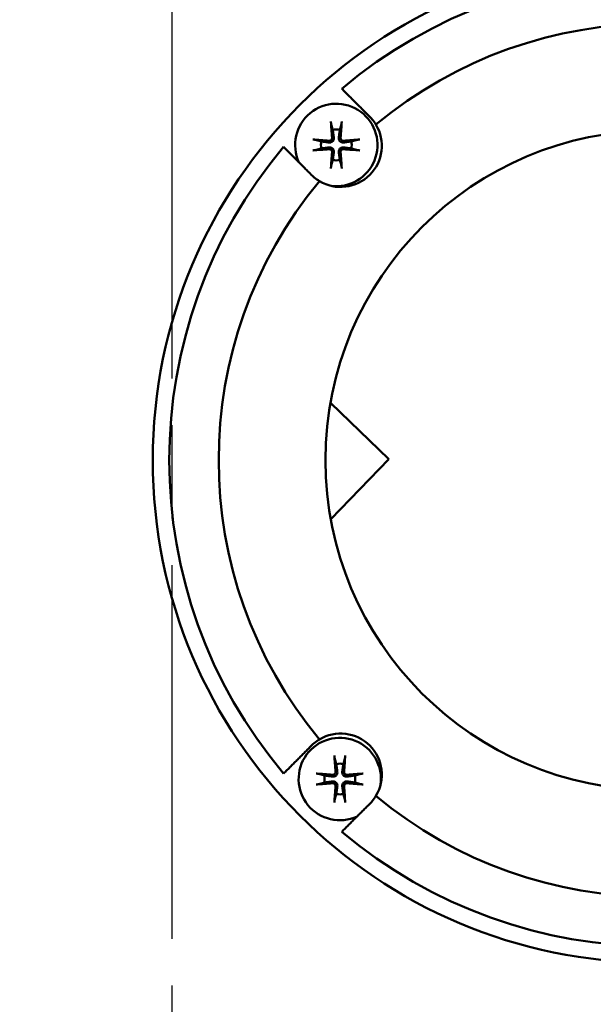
# Model space of a CAD drawing. Header units: millimetres. Extents: x -4672 to 9781, y -278 to 1426.
# Tile 7 of 29: x 518 to 553, y 759 to 819. Entities that reach past the tile are written whole.
import ezdxf

# ---------------------------------------------------------------- set-up
doc = ezdxf.new("R2010")
doc.units = ezdxf.units.MM
doc.header["$LTSCALE"] = 4
doc.linetypes.add('CHAIN', pattern=[0.7087, 0.4724, -0.0591, 0.1181, -0.0591])
for name, color, linetype, lineweight in [('Видимый контур (ГОСТ)', 7, 'Continuous', 50), ('Осевая линия (ГОСТ)', 7, 'Continuous', 25), ('Размер (ГОСТ)', 7, 'Continuous', 25)]:
    doc.layers.add(name, color=color, linetype=linetype, lineweight=lineweight)
doc.styles.add('Обычный текст (ГОСТ)', font='GOST Common Italic.ttf')
doc.dimstyles.new('Обычный (ГОСТ)', dxfattribs={"dimscale": 4, "dimtxt": 3.5, "dimasz": 3.5, "dimexe": 1, "dimexo": 0, "dimgap": 0.5, "dimtad": 1, "dimtxsty": 'Обычный текст (ГОСТ)', "dimblk": 'Filled-1', "dimcen": 0.09, "dimdle": 15, "dimclrd": 256, "dimclre": 256, "dimclrt": 256, "dimazin": 2, "dimtfac": 0.714286, "dimtdec": 3, "dimtmove": 0, "dimatfit": 3, "dimfxl": 1, "dimtolj": 1, "dimlwd": 25, "dimlwe": 25, "dimarcsym": 0})

# ---------------------------------------------------------------- blocks, each defined once
blk = doc.blocks.new('Filled-1')
at = {"color": 0}
for p, q in [((0, 0), (-1, 0.1429)), ((-1, 0.1429), (-1, -0.1429)), ((-1, 0), (0, 0)), ((-1, -0.1429), (0, 0))]:
    blk.add_line(p, q, dxfattribs=at)
at = {"color": 0, "flags": 128}
blk.add_lwpolyline([(-1, -0.1429), (0, 0), (-1, 0.1429), (-1, -0.1429)], dxfattribs=at)
at = {"color": 0}
blk.add_solid([(-1, -0.1429), (0, 0), (-1, 0.1429), (-1, -0.1429)], dxfattribs=at)
blk = doc.blocks.new('*D9')
at = {"layer": 'Defpoints', "color": 0, "linetype": 'Continuous', "transparency": 16777216}
for p in [(847.29, 1034.216), (847.29, 800.597), (367.29, 773.243)]:
    blk.add_point(p, dxfattribs=at)
at = {"layer": 'Размер (ГОСТ)', "linetype": 'Continuous', "lineweight": 25, "transparency": 16777216}
for p, q in [((367.29, 773.243), (367.29, 1038.216)), ((847.29, 800.597), (847.29, 1038.216)), ((381.29, 1034.216), (833.29, 1034.216))]:
    blk.add_line(p, q, dxfattribs=at)
at = {"layer": 'Размер (ГОСТ)', "linetype": 'Continuous', "lineweight": 25, "transparency": 16777216, "xscale": 14, "yscale": 14, "zscale": 14, "rotation": 180}
blk.add_blockref('Filled-1', (367.29, 1034.216), dxfattribs=at)
at = {"layer": 'Размер (ГОСТ)', "linetype": 'Continuous', "lineweight": 25, "transparency": 16777216, "xscale": 14, "yscale": 14, "zscale": 14}
blk.add_blockref('Filled-1', (847.29, 1034.216), dxfattribs=at)
at = {"layer": 'Размер (ГОСТ)', "linetype": 'Continuous', "lineweight": 25, "transparency": 16777216, "insert": (595.578, 1050.216), "char_height": 14, "attachment_point": 1, "style": 'Обычный текст (ГОСТ)'}
blk.add_mtext('\\A1;480', dxfattribs=at)
blk = doc.blocks.new('*D10')
at = {"layer": 'Defpoints', "color": 0, "linetype": 'Continuous', "transparency": 16777216}
for p in [(847.29, 974.597), (527.29, 914.597), (847.29, 800.597)]:
    blk.add_point(p, dxfattribs=at)
at = {"layer": 'Размер (ГОСТ)', "linetype": 'Continuous', "lineweight": 25, "transparency": 16777216}
for p, q in [((527.29, 914.597), (527.29, 978.597)), ((847.29, 800.597), (847.29, 978.597)), ((541.29, 974.597), (833.29, 974.597))]:
    blk.add_line(p, q, dxfattribs=at)
at = {"layer": 'Размер (ГОСТ)', "linetype": 'Continuous', "lineweight": 25, "transparency": 16777216, "xscale": 14, "yscale": 14, "zscale": 14, "rotation": 180}
blk.add_blockref('Filled-1', (527.29, 974.597), dxfattribs=at)
at = {"layer": 'Размер (ГОСТ)', "linetype": 'Continuous', "lineweight": 25, "transparency": 16777216, "xscale": 14, "yscale": 14, "zscale": 14}
blk.add_blockref('Filled-1', (847.29, 974.597), dxfattribs=at)
at = {"layer": 'Размер (ГОСТ)', "linetype": 'Continuous', "lineweight": 25, "transparency": 16777216, "insert": (672.42, 990.597), "char_height": 14, "attachment_point": 1, "style": 'Обычный текст (ГОСТ)'}
blk.add_mtext('\\A1;320', dxfattribs=at)

msp = doc.modelspace()

# ---------------------------------------------------------------- linework, layer by layer
at = {"layer": 'Видимый контур (ГОСТ)'}
for p, q in [((540.447, 792.189), (536.909, 795.609)), ((536.928, 788.548), (540.447, 792.189))]:
    msp.add_line(p, q, dxfattribs=at)
for centre, radius in [((527.29, 770.147), 70), ((556.604, 792.131), 30.484), ((556.604, 792.131), 20)]:
    msp.add_circle(centre, radius, dxfattribs=at)
for centre, radius, start, end in [((556.604, 792.131), 29.484, 49.85985, 130.14015), ((556.604, 792.131), 26.484, 50.25181, 129.74819), ((537.264, 811.26), 2.5, 262.32633, 204.97817), ((537.524, 811.211), 2.5, 239.15058, 30.84942), ((537.264, 811.26), 0.935, 76.76803, 103.23197), ((537.264, 811.26), 0.935, 166.76803, 193.23197), ((537.264, 811.26), 0.935, 346.76803, 13.23197), ((556.604, 792.131), 29.484, 139.85985, 220.14015), ((537.264, 811.26), 0.935, 256.76803, 283.23197), ((556.604, 792.131), 26.484, 140.25181, 219.74819), ((537.524, 773.051), 2.5, 329.15058, 120.84942), ((537.475, 772.791), 2.5, 352.32633, 294.97817), ((537.475, 772.791), 0.935, 76.76803, 103.23197), ((537.475, 772.791), 0.935, 166.76803, 193.23197), ((537.475, 772.791), 0.935, 346.76803, 13.23197), ((537.475, 772.791), 0.935, 256.76803, 283.23197), ((556.604, 792.131), 26.484, 230.25181, 309.74819), ((556.604, 792.131), 29.484, 229.85985, 310.14015)]:
    msp.add_arc(centre, radius, start, end, dxfattribs=at)
for centre, major_axis, start_param, end_param in [((537.425, 811.275), (0.398, -4.369), 4.375857, 4.608059), ((537.103, 811.275), (0.398, 4.369), 4.816719, 5.048921), ((537.25, 811.099), (-4.369, 0.398), 4.816719, 5.048921), ((537.279, 811.099), (-4.369, -0.398), 4.375857, 4.608059), ((537.25, 811.422), (4.369, 0.398), 4.375857, 4.608059), ((537.425, 811.246), (-0.398, -4.369), 4.816719, 5.048921), ((537.103, 811.246), (-0.398, 4.369), 4.375857, 4.608059), ((537.279, 811.422), (4.369, -0.398), 4.816719, 5.048921), ((537.636, 772.806), (0.398, -4.369), 4.375857, 4.608059), ((537.314, 772.806), (0.398, 4.369), 4.816719, 5.048921), ((537.46, 772.63), (-4.369, 0.398), 4.816719, 5.048921), ((537.489, 772.63), (-4.369, -0.398), 4.375857, 4.608059), ((537.46, 772.952), (4.369, 0.398), 4.375857, 4.608059), ((537.489, 772.952), (4.369, -0.398), 4.816719, 5.048921), ((537.636, 772.776), (-0.398, -4.369), 4.816719, 5.048921), ((537.314, 772.776), (-0.398, 4.369), 4.375857, 4.608059)]:
    msp.add_ellipse(centre, major_axis=major_axis, ratio=0.087156, start_param=start_param, end_param=end_param, dxfattribs=at)
for points, weights in [([(537.597, 814.67), (538.439, 813.828), (539.216, 813.051)], [1.0017747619, 1.00219865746, 1.00098680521]), ([(536.956, 812.514), (537.011, 812.315), (537.05, 812.171)], [1.00329461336, 1.01453007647, 1]), ([(537.478, 812.171), (537.518, 812.315), (537.572, 812.514)], [1, 1.01453008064, 1.00329461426]), ([(537.05, 812.171), (537.093, 811.861), (537.114, 811.706)], [1, 1.44094764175, 1.84165152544]), ([(537.414, 811.706), (537.435, 811.861), (537.478, 812.171)], [1.84165152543, 1.44094764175, 1]), ([(536.354, 811.475), (536.21, 811.514), (536.011, 811.568)], [1, 1.01453007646, 1.00329461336]), ([(536.819, 811.41), (536.664, 811.432), (536.354, 811.475)], [1.84165152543, 1.44094764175, 1]), ([(538.174, 811.475), (537.864, 811.432), (537.709, 811.41)], [1, 1.44094764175, 1.84165152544]), ([(538.517, 811.568), (538.319, 811.514), (538.174, 811.475)], [1.00329461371, 1.01453007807, 1]), ([(535.684, 809.519), (534.907, 810.296), (534.065, 811.138)], [1.00098680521, 1.00219865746, 1.0017747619]), ([(536.011, 810.953), (536.21, 811.007), (536.354, 811.046)], [1.00329461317, 1.01453007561, 1]), ([(536.354, 811.046), (536.664, 811.089), (536.819, 811.111)], [1, 1.44094764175, 1.84165152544]), ([(537.114, 810.815), (537.093, 810.66), (537.05, 810.35)], [1.84165152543, 1.44094764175, 1]), ([(537.478, 810.35), (537.435, 810.66), (537.414, 810.815)], [1, 1.44094764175, 1.84165152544]), ([(537.709, 811.111), (537.864, 811.089), (538.174, 811.046)], [1.84165152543, 1.44094764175, 1]), ([(538.174, 811.046), (538.319, 811.007), (538.517, 810.953)], [1, 1.014530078, 1.00329461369]), ([(537.05, 810.35), (537.011, 810.206), (536.956, 810.007)], [1, 1.01453007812, 1.00329461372]), ([(537.572, 810.007), (537.518, 810.206), (537.478, 810.35)], [1.00329461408, 1.01453007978, 1]), ([(534.065, 773.124), (534.907, 773.966), (535.684, 774.743)], [1.0017747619, 1.00219865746, 1.00098680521]), ([(537.167, 774.044), (537.221, 773.845), (537.261, 773.701)], [1.00329461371, 1.01453007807, 1]), ([(537.261, 773.701), (537.304, 773.391), (537.325, 773.236)], [1, 1.44094764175, 1.84165152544]), ([(537.625, 773.236), (537.646, 773.391), (537.689, 773.701)], [1.84165152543, 1.44094764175, 1]), ([(537.689, 773.701), (537.728, 773.845), (537.783, 774.044)], [1, 1.014530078, 1.00329461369]), ([(536.565, 773.005), (536.42, 773.044), (536.222, 773.099)], [1, 1.01453008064, 1.00329461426]), ([(538.728, 773.099), (538.529, 773.044), (538.385, 773.005)], [1.00329461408, 1.01453007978, 1]), ([(536.222, 772.483), (536.42, 772.537), (536.565, 772.577)], [1.00329461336, 1.01453007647, 1]), ([(537.03, 772.941), (536.875, 772.962), (536.565, 773.005)], [1.84165152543, 1.44094764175, 1]), ([(536.565, 772.577), (536.875, 772.62), (537.03, 772.641)], [1, 1.44094764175, 1.84165152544]), ([(538.385, 773.005), (538.075, 772.962), (537.92, 772.941)], [1, 1.44094764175, 1.84165152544]), ([(537.92, 772.641), (538.075, 772.62), (538.385, 772.577)], [1.84165152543, 1.44094764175, 1]), ([(538.385, 772.577), (538.529, 772.537), (538.728, 772.483)], [1, 1.01453007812, 1.00329461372]), ([(537.261, 771.881), (537.221, 771.736), (537.167, 771.538)], [1, 1.01453007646, 1.00329461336]), ([(537.325, 772.346), (537.304, 772.191), (537.261, 771.881)], [1.84165152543, 1.44094764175, 1]), ([(537.689, 771.881), (537.646, 772.191), (537.625, 772.346)], [1, 1.44094764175, 1.84165152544]), ([(537.783, 771.538), (537.728, 771.736), (537.689, 771.881)], [1.00329461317, 1.01453007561, 1]), ([(539.216, 771.211), (538.439, 770.434), (537.597, 769.592)], [1.00098680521, 1.00219865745, 1.00177476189])]:
    msp.add_rational_spline(points, weights, degree=2, dxfattribs=at)
for points, knots in [([(539.67, 812.493), (539.602, 812.607), (539.527, 812.712), (539.448, 812.808), (539.378, 812.892), (539.301, 812.974), (539.216, 813.051)], [-0.05285742, -0.05285742, -0.05285742, -0.05285742, 0, 0, 0, 0.04630435, 0.04630435, 0.04630435, 0.04630435]), ([(536.956, 812.514), (536.955, 812.52), (536.953, 812.529), (536.949, 812.551), (536.946, 812.568), (536.942, 812.6), (536.94, 812.621), (536.937, 812.653), (536.936, 812.67), (536.935, 812.685)], [0.0478659, 0.0478659, 0.0478659, 0.0478659, 0.05208337, 0.05208337, 0.05727876, 0.05727876, 0.06252381, 0.06252381, 0.06703089, 0.06703089, 0.06703089, 0.06703089]), ([(537.594, 812.685), (537.593, 812.67), (537.592, 812.653), (537.589, 812.621), (537.586, 812.6), (537.582, 812.568), (537.58, 812.551), (537.576, 812.529), (537.574, 812.52), (537.572, 812.514)], [0.01643552, 0.01643552, 0.01643552, 0.01643552, 0.02094259, 0.02094259, 0.02618765, 0.02618765, 0.03138303, 0.03138303, 0.0356005, 0.0356005, 0.0356005, 0.0356005]), ([(535.84, 811.59), (535.854, 811.589), (535.872, 811.588), (535.904, 811.585), (535.924, 811.583), (535.956, 811.579), (535.973, 811.576), (535.995, 811.572), (536.005, 811.57), (536.011, 811.568)], [0.01643552, 0.01643552, 0.01643552, 0.01643552, 0.02094259, 0.02094259, 0.02618765, 0.02618765, 0.03138303, 0.03138303, 0.0356005, 0.0356005, 0.0356005, 0.0356005]), ([(537.114, 811.706), (537.119, 811.671), (537.117, 811.635), (537.103, 811.582), (537.095, 811.56), (537.072, 811.519), (537.057, 811.5), (537.025, 811.468), (537.005, 811.453), (536.964, 811.43), (536.943, 811.422), (536.89, 811.408), (536.853, 811.406), (536.819, 811.41)], [0.1157055, 0.1157055, 0.1157055, 0.1157055, 0.1265746, 0.1265746, 0.13336881, 0.13336881, 0.14016301, 0.14016301, 0.14695722, 0.14695722, 0.15375143, 0.15375143, 0.16462053, 0.16462053, 0.16462053, 0.16462053]), ([(537.005, 811.696), (537.007, 811.675), (537.005, 811.654), (536.992, 811.612), (536.981, 811.593), (536.955, 811.562), (536.938, 811.548), (536.9, 811.528), (536.879, 811.522), (536.849, 811.519), (536.839, 811.519), (536.829, 811.519)], [0, 0, 0, 0, 0.00610592, 0.00610592, 0.01221184, 0.01221184, 0.01830671, 0.01830671, 0.02440159, 0.02440159, 0.02728319, 0.02728319, 0.02728319, 0.02728319]), ([(537.709, 811.41), (537.675, 811.406), (537.639, 811.408), (537.586, 811.422), (537.564, 811.43), (537.523, 811.453), (537.504, 811.468), (537.471, 811.5), (537.457, 811.519), (537.434, 811.56), (537.425, 811.582), (537.412, 811.635), (537.409, 811.671), (537.414, 811.706)], [0.1157055, 0.1157055, 0.1157055, 0.1157055, 0.1265746, 0.1265746, 0.13336881, 0.13336881, 0.14016301, 0.14016301, 0.14695722, 0.14695722, 0.15375143, 0.15375143, 0.16462053, 0.16462053, 0.16462053, 0.16462053]), ([(537.699, 811.519), (537.679, 811.518), (537.657, 811.52), (537.616, 811.533), (537.597, 811.544), (537.566, 811.57), (537.552, 811.587), (537.531, 811.625), (537.525, 811.646), (537.522, 811.676), (537.522, 811.686), (537.523, 811.696)], [0, 0, 0, 0, 0.00610592, 0.00610592, 0.01221184, 0.01221184, 0.01830671, 0.01830671, 0.02440159, 0.02440159, 0.02728319, 0.02728319, 0.02728319, 0.02728319]), ([(538.517, 811.568), (538.524, 811.57), (538.533, 811.572), (538.555, 811.576), (538.572, 811.579), (538.604, 811.583), (538.624, 811.585), (538.657, 811.588), (538.674, 811.589), (538.689, 811.59)], [0.0478659, 0.0478659, 0.0478659, 0.0478659, 0.05208337, 0.05208337, 0.05727876, 0.05727876, 0.06252381, 0.06252381, 0.06703089, 0.06703089, 0.06703089, 0.06703089]), ([(536.011, 810.953), (536.005, 810.951), (535.995, 810.949), (535.973, 810.945), (535.956, 810.942), (535.924, 810.938), (535.904, 810.936), (535.872, 810.933), (535.854, 810.932), (535.84, 810.931)], [0.0478659, 0.0478659, 0.0478659, 0.0478659, 0.05208337, 0.05208337, 0.05727876, 0.05727876, 0.06252381, 0.06252381, 0.06703089, 0.06703089, 0.06703089, 0.06703089]), ([(536.819, 811.111), (536.853, 811.115), (536.89, 811.113), (536.943, 811.099), (536.964, 811.091), (537.005, 811.068), (537.025, 811.053), (537.057, 811.021), (537.072, 811.002), (537.095, 810.961), (537.103, 810.939), (537.117, 810.886), (537.119, 810.85), (537.114, 810.815)], [0.1157055, 0.1157055, 0.1157055, 0.1157055, 0.1265746, 0.1265746, 0.13336881, 0.13336881, 0.14016301, 0.14016301, 0.14695722, 0.14695722, 0.15375143, 0.15375143, 0.16462053, 0.16462053, 0.16462053, 0.16462053]), ([(536.829, 811.002), (536.849, 811.003), (536.871, 811.001), (536.912, 810.988), (536.932, 810.977), (536.963, 810.951), (536.977, 810.934), (536.997, 810.896), (537.003, 810.875), (537.006, 810.845), (537.006, 810.835), (537.005, 810.825)], [0, 0, 0, 0, 0.00610858, 0.00610858, 0.01221716, 0.01221716, 0.01830937, 0.01830937, 0.02440159, 0.02440159, 0.02728313, 0.02728313, 0.02728313, 0.02728313]), ([(537.414, 810.815), (537.409, 810.85), (537.412, 810.886), (537.425, 810.939), (537.434, 810.961), (537.457, 811.002), (537.471, 811.021), (537.504, 811.053), (537.523, 811.068), (537.564, 811.091), (537.586, 811.099), (537.639, 811.113), (537.675, 811.115), (537.709, 811.111)], [0.1157055, 0.1157055, 0.1157055, 0.1157055, 0.1265746, 0.1265746, 0.13336881, 0.13336881, 0.14016301, 0.14016301, 0.14695722, 0.14695722, 0.15375143, 0.15375143, 0.16462053, 0.16462053, 0.16462053, 0.16462053]), ([(537.523, 810.825), (537.521, 810.845), (537.524, 810.867), (537.537, 810.909), (537.548, 810.928), (537.574, 810.959), (537.591, 810.973), (537.629, 810.993), (537.65, 810.999), (537.679, 811.002), (537.689, 811.002), (537.699, 811.002)], [0, 0, 0, 0, 0.00610592, 0.00610592, 0.01221184, 0.01221184, 0.01830671, 0.01830671, 0.02440159, 0.02440159, 0.02728319, 0.02728319, 0.02728319, 0.02728319]), ([(538.689, 810.931), (538.674, 810.932), (538.657, 810.933), (538.624, 810.936), (538.604, 810.938), (538.572, 810.942), (538.555, 810.945), (538.533, 810.949), (538.524, 810.951), (538.517, 810.953)], [0.01643552, 0.01643552, 0.01643552, 0.01643552, 0.02094259, 0.02094259, 0.02618765, 0.02618765, 0.03138303, 0.03138303, 0.0356005, 0.0356005, 0.0356005, 0.0356005]), ([(535.684, 809.519), (535.762, 809.434), (535.843, 809.357), (536.023, 809.208), (536.129, 809.133), (536.242, 809.065)], [0.92397486, 0.92397486, 0.92397486, 0.92397486, 0.97027921, 0.97027921, 1.02313663, 1.02313663, 1.02313663, 1.02313663]), ([(536.935, 809.836), (536.936, 809.851), (536.937, 809.868), (536.94, 809.9), (536.942, 809.921), (536.946, 809.953), (536.949, 809.97), (536.953, 809.992), (536.955, 810.001), (536.956, 810.007)], [0.01643552, 0.01643552, 0.01643552, 0.01643552, 0.02094259, 0.02094259, 0.02618765, 0.02618765, 0.03138303, 0.03138303, 0.0356005, 0.0356005, 0.0356005, 0.0356005]), ([(537.572, 810.007), (537.574, 810.001), (537.576, 809.992), (537.58, 809.97), (537.582, 809.953), (537.586, 809.921), (537.589, 809.9), (537.592, 809.868), (537.593, 809.851), (537.594, 809.836)], [0.0478659, 0.0478659, 0.0478659, 0.0478659, 0.05208337, 0.05208337, 0.05727876, 0.05727876, 0.06252381, 0.06252381, 0.06703089, 0.06703089, 0.06703089, 0.06703089]), ([(536.242, 775.197), (536.129, 775.129), (536.023, 775.054), (535.927, 774.975), (535.843, 774.905), (535.762, 774.828), (535.684, 774.743)], [-0.05285742, -0.05285742, -0.05285742, -0.05285742, 0, 0, 0, 0.04630435, 0.04630435, 0.04630435, 0.04630435]), ([(537.167, 774.044), (537.165, 774.051), (537.163, 774.06), (537.159, 774.082), (537.157, 774.099), (537.153, 774.131), (537.15, 774.151), (537.147, 774.183), (537.146, 774.201), (537.145, 774.216)], [0.0478659, 0.0478659, 0.0478659, 0.0478659, 0.05208337, 0.05208337, 0.05727876, 0.05727876, 0.06252381, 0.06252381, 0.06703089, 0.06703089, 0.06703089, 0.06703089]), ([(537.804, 774.216), (537.803, 774.201), (537.802, 774.183), (537.799, 774.151), (537.797, 774.131), (537.793, 774.099), (537.79, 774.082), (537.786, 774.06), (537.784, 774.051), (537.783, 774.044)], [0.01643552, 0.01643552, 0.01643552, 0.01643552, 0.02094259, 0.02094259, 0.02618765, 0.02618765, 0.03138303, 0.03138303, 0.0356005, 0.0356005, 0.0356005, 0.0356005]), ([(536.05, 773.12), (536.065, 773.12), (536.082, 773.118), (536.115, 773.115), (536.135, 773.113), (536.167, 773.109), (536.184, 773.106), (536.206, 773.102), (536.215, 773.1), (536.222, 773.099)], [0.01643552, 0.01643552, 0.01643552, 0.01643552, 0.02094259, 0.02094259, 0.02618765, 0.02618765, 0.03138303, 0.03138303, 0.0356005, 0.0356005, 0.0356005, 0.0356005]), ([(537.325, 773.236), (537.33, 773.202), (537.327, 773.165), (537.314, 773.113), (537.305, 773.091), (537.282, 773.05), (537.267, 773.03), (537.235, 772.998), (537.216, 772.983), (537.175, 772.96), (537.153, 772.952), (537.1, 772.938), (537.064, 772.936), (537.03, 772.941)], [0.1157055, 0.1157055, 0.1157055, 0.1157055, 0.1265746, 0.1265746, 0.13336881, 0.13336881, 0.14016301, 0.14016301, 0.14695722, 0.14695722, 0.15375143, 0.15375143, 0.16462053, 0.16462053, 0.16462053, 0.16462053]), ([(537.216, 773.226), (537.217, 773.206), (537.215, 773.184), (537.202, 773.143), (537.191, 773.124), (537.165, 773.092), (537.148, 773.078), (537.11, 773.058), (537.089, 773.052), (537.059, 773.049), (537.05, 773.049), (537.04, 773.05)], [0, 0, 0, 0, 0.00610592, 0.00610592, 0.01221184, 0.01221184, 0.01830671, 0.01830671, 0.02440159, 0.02440159, 0.02728319, 0.02728319, 0.02728319, 0.02728319]), ([(537.92, 772.941), (537.886, 772.936), (537.849, 772.938), (537.796, 772.952), (537.775, 772.96), (537.733, 772.983), (537.714, 772.998), (537.682, 773.03), (537.667, 773.05), (537.644, 773.091), (537.636, 773.113), (537.622, 773.165), (537.62, 773.202), (537.625, 773.236)], [0.1157055, 0.1157055, 0.1157055, 0.1157055, 0.1265746, 0.1265746, 0.13336881, 0.13336881, 0.14016301, 0.14016301, 0.14695722, 0.14695722, 0.15375143, 0.15375143, 0.16462053, 0.16462053, 0.16462053, 0.16462053]), ([(537.91, 773.05), (537.89, 773.048), (537.868, 773.05), (537.827, 773.063), (537.807, 773.074), (537.776, 773.1), (537.762, 773.117), (537.742, 773.155), (537.736, 773.177), (537.733, 773.206), (537.733, 773.216), (537.734, 773.226)], [0, 0, 0, 0, 0.00610592, 0.00610592, 0.01221184, 0.01221184, 0.01830671, 0.01830671, 0.02440159, 0.02440159, 0.02728319, 0.02728319, 0.02728319, 0.02728319]), ([(538.728, 773.099), (538.734, 773.1), (538.744, 773.102), (538.765, 773.106), (538.783, 773.109), (538.814, 773.113), (538.835, 773.115), (538.867, 773.118), (538.885, 773.12), (538.899, 773.12)], [0.0478659, 0.0478659, 0.0478659, 0.0478659, 0.05208337, 0.05208337, 0.05727876, 0.05727876, 0.06252381, 0.06252381, 0.06703089, 0.06703089, 0.06703089, 0.06703089]), ([(536.222, 772.483), (536.215, 772.481), (536.206, 772.479), (536.184, 772.475), (536.167, 772.473), (536.135, 772.469), (536.115, 772.466), (536.082, 772.464), (536.065, 772.462), (536.05, 772.461)], [0.0478659, 0.0478659, 0.0478659, 0.0478659, 0.05208337, 0.05208337, 0.05727876, 0.05727876, 0.06252381, 0.06252381, 0.06703089, 0.06703089, 0.06703089, 0.06703089]), ([(537.03, 772.641), (537.064, 772.646), (537.1, 772.643), (537.153, 772.63), (537.175, 772.621), (537.216, 772.598), (537.235, 772.584), (537.267, 772.552), (537.282, 772.532), (537.305, 772.491), (537.314, 772.469), (537.327, 772.417), (537.33, 772.38), (537.325, 772.346)], [0.1157055, 0.1157055, 0.1157055, 0.1157055, 0.1265746, 0.1265746, 0.13336881, 0.13336881, 0.14016301, 0.14016301, 0.14695722, 0.14695722, 0.15375143, 0.15375143, 0.16462053, 0.16462053, 0.16462053, 0.16462053]), ([(537.04, 772.532), (537.06, 772.534), (537.082, 772.531), (537.123, 772.518), (537.142, 772.508), (537.173, 772.481), (537.187, 772.464), (537.208, 772.426), (537.214, 772.405), (537.217, 772.376), (537.217, 772.366), (537.216, 772.356)], [0, 0, 0, 0, 0.00610592, 0.00610592, 0.01221184, 0.01221184, 0.01830671, 0.01830671, 0.02440159, 0.02440159, 0.02728319, 0.02728319, 0.02728319, 0.02728319]), ([(537.625, 772.346), (537.62, 772.38), (537.622, 772.417), (537.636, 772.469), (537.644, 772.491), (537.667, 772.532), (537.682, 772.552), (537.714, 772.584), (537.733, 772.598), (537.775, 772.621), (537.796, 772.63), (537.849, 772.643), (537.886, 772.646), (537.92, 772.641)], [0.1157055, 0.1157055, 0.1157055, 0.1157055, 0.1265746, 0.1265746, 0.13336881, 0.13336881, 0.14016301, 0.14016301, 0.14695722, 0.14695722, 0.15375143, 0.15375143, 0.16462053, 0.16462053, 0.16462053, 0.16462053]), ([(537.734, 772.356), (537.732, 772.376), (537.734, 772.398), (537.747, 772.439), (537.758, 772.458), (537.784, 772.489), (537.801, 772.503), (537.839, 772.524), (537.86, 772.53), (537.89, 772.533), (537.9, 772.533), (537.91, 772.532)], [0, 0, 0, 0, 0.00610858, 0.00610858, 0.01221716, 0.01221716, 0.01830937, 0.01830937, 0.02440159, 0.02440159, 0.02728313, 0.02728313, 0.02728313, 0.02728313]), ([(538.899, 772.461), (538.885, 772.462), (538.867, 772.464), (538.835, 772.466), (538.814, 772.469), (538.783, 772.473), (538.765, 772.475), (538.744, 772.479), (538.734, 772.481), (538.728, 772.483)], [0.01643552, 0.01643552, 0.01643552, 0.01643552, 0.02094259, 0.02094259, 0.02618765, 0.02618765, 0.03138303, 0.03138303, 0.0356005, 0.0356005, 0.0356005, 0.0356005]), ([(537.145, 771.366), (537.146, 771.381), (537.147, 771.398), (537.15, 771.431), (537.153, 771.451), (537.157, 771.483), (537.159, 771.5), (537.163, 771.522), (537.165, 771.531), (537.167, 771.538)], [0.01643552, 0.01643552, 0.01643552, 0.01643552, 0.02094259, 0.02094259, 0.02618765, 0.02618765, 0.03138303, 0.03138303, 0.0356005, 0.0356005, 0.0356005, 0.0356005]), ([(537.783, 771.538), (537.784, 771.531), (537.786, 771.522), (537.79, 771.5), (537.793, 771.483), (537.797, 771.451), (537.799, 771.431), (537.802, 771.398), (537.803, 771.381), (537.804, 771.366)], [0.0478659, 0.0478659, 0.0478659, 0.0478659, 0.05208337, 0.05208337, 0.05727876, 0.05727876, 0.06252381, 0.06252381, 0.06703089, 0.06703089, 0.06703089, 0.06703089]), ([(539.216, 771.211), (539.301, 771.288), (539.378, 771.37), (539.527, 771.55), (539.602, 771.655), (539.67, 771.769)], [0.92397486, 0.92397486, 0.92397486, 0.92397486, 0.97027921, 0.97027921, 1.02313663, 1.02313663, 1.02313663, 1.02313663])]:
    msp.add_open_spline(points, degree=3, knots=knots, dxfattribs=at)
at = {"layer": 'Осевая линия (ГОСТ)', "linetype": 'CHAIN', "ltscale": 11.993792}
msp.add_line((527.29, 559.097), (527.29, 914.597), dxfattribs=at)

# ---------------------------------------------------------------- dimensions: what is measured, and where the dimension line sits
at = {"layer": 'Размер (ГОСТ)', "linetype": 'Continuous', "lineweight": 25}
dim = msp.add_linear_dim(base=(847.29, 1034.216), p1=(367.29, 773.243), p2=(847.29, 800.597), dimstyle='Обычный (ГОСТ)', override={"dimgap": 0.5, "dimdec": 2, "dimtol": 0, "dimlim": 0, "dimtp": 0, "dimtm": 0, "dimtdec": 3, "dimtofl": 0, "dimatfit": 1}, dxfattribs=at)
dim.commit()
dim.dimension.update_dxf_attribs({"geometry": '*D9', "text_midpoint": (610.792, 1034.216), "dimtype": 160})
dim = msp.add_linear_dim(base=(847.29, 974.597), p1=(527.29, 914.597), p2=(847.29, 800.597), angle=180, dimstyle='Обычный (ГОСТ)', override={"dimgap": 0.5, "dimdec": 2, "dimtol": 0, "dimlim": 0, "dimtp": 0, "dimtm": 0, "dimtdec": 3, "dimtofl": 0, "dimatfit": 1}, dxfattribs=at)
dim.commit()
dim.dimension.update_dxf_attribs({"geometry": '*D10', "text_midpoint": (687.29, 974.597), "dimtype": 160})

doc.saveas('drawing.dxf')
